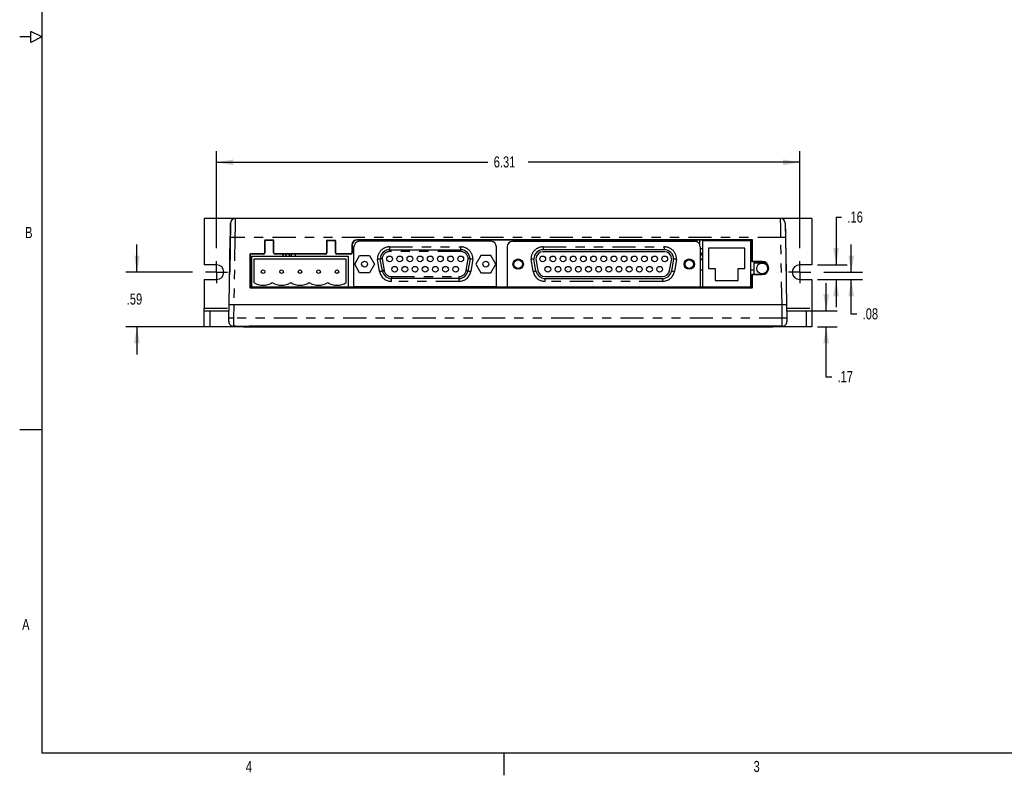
# Model space of a CAD drawing. Extents: x 0.3 to 21.7, y 0.5 to 16.5.
# Tile 1 of 4: x 0.3 to 10.9, y 0.5 to 8.7. Entities that reach past the tile are written whole.
import ezdxf

# ---------------------------------------------------------------- set-up
doc = ezdxf.new("R2010")
doc.units = 0
doc.header["$PDSIZE"] = -1
doc.linetypes.add('PHANTOM', pattern=[0.5, 0.25, -0.05, 0.05, -0.05, 0.05, -0.05])
doc.layers.get('0').update_dxf_attribs({"linetype": 'CONTINUOUS'})
doc.layers.get('DEFPOINTS').update_dxf_attribs({"linetype": 'CONTINUOUS'})
doc.styles.add('SLDTEXTSTYLE0', font='TXT', dxfattribs={"width": 0.75})
doc.dimstyles.new('SLDDIMSTYLE0', dxfattribs={"dimtxt": 0.12, "dimasz": 0.18, "dimexe": 0.12, "dimexo": 0.0625, "dimgap": 0.03, "dimtad": 0, "dimtih": 1, "dimtoh": 1, "dimzin": 12, "dimtxsty": 'SLDTEXTSTYLE0', "dimsah": 1, "dimcen": 0.09, "dimclrd": 7, "dimclre": 7, "dimclrt": 7, "dimazin": 3, "dimtfac": 1, "dimtdec": 4, "dimtofl": 0, "dimtmove": 0, "dimatfit": 3, "dimtolj": 1, "dimtzin": 12})

# ---------------------------------------------------------------- blocks, each defined once
blk = doc.blocks.new('*D5')
at = {"color": 7}
for p, q in [((2.39, 6.215), (2.39, 7.264)), ((8.7, 6.215), (8.7, 7.264)), ((2.39, 7.144), (5.327, 7.144)), ((8.7, 7.144), (5.762, 7.144))]:
    blk.add_line(p, q, dxfattribs=at)
for points in [[(2.39, 7.144), (2.57, 7.113), (2.57, 7.175)], [(8.7, 7.144), (8.52, 7.175), (8.52, 7.113)]]:
    blk.add_solid(points, dxfattribs=at)
at = {"layer": 'DEFPOINTS', "color": 7}
for p in [(2.39, 6.155), (8.7, 6.155)]:
    blk.add_point(p, dxfattribs=at)
at = {"color": 7, "insert": (5.389, 7.208), "char_height": 0.12, "attachment_point": 1, "style": 'SLDTEXTSTYLE0'}
blk.add_mtext('6.31', dxfattribs=at)
blk = doc.blocks.new('*D6')
at = {"color": 7}
for p, q in [((1.529, 5.955), (1.529, 6.255)), ((2.13, 5.955), (1.409, 5.955)), ((2.33, 5.365), (1.409, 5.365)), ((1.529, 5.365), (1.529, 5.065))]:
    blk.add_line(p, q, dxfattribs=at)
for points in [[(1.529, 5.955), (1.56, 6.135), (1.497, 6.135)], [(1.529, 5.365), (1.497, 5.185), (1.56, 5.185)]]:
    blk.add_solid(points, dxfattribs=at)
at = {"layer": 'DEFPOINTS', "color": 7}
for p in [(2.19, 5.955), (2.39, 5.365)]:
    blk.add_point(p, dxfattribs=at)
at = {"color": 7, "insert": (1.418, 5.724), "char_height": 0.12, "attachment_point": 1, "style": 'SLDTEXTSTYLE0'}
blk.add_mtext('.59', dxfattribs=at)
blk = doc.blocks.new('*D7')
at = {"color": 7}
for p, q in [((9.258, 5.955), (9.258, 6.255)), ((8.893, 5.875), (9.378, 5.875)), ((8.96, 5.955), (9.378, 5.955)), ((9.258, 5.5), (9.258, 5.875)), ((9.318, 5.5), (9.258, 5.5))]:
    blk.add_line(p, q, dxfattribs=at)
for points in [[(9.258, 5.955), (9.289, 6.135), (9.227, 6.135)], [(9.258, 5.875), (9.227, 5.695), (9.289, 5.695)]]:
    blk.add_solid(points, dxfattribs=at)
at = {"layer": 'DEFPOINTS', "color": 7}
for p in [(8.833, 5.875), (8.9, 5.955)]:
    blk.add_point(p, dxfattribs=at)
at = {"color": 7, "insert": (9.381, 5.564), "char_height": 0.12, "attachment_point": 1, "style": 'SLDTEXTSTYLE0'}
blk.add_mtext('.08', dxfattribs=at)
blk = doc.blocks.new('*D8')
at = {"color": 7}
for p, q in [((9.154, 6.546), (9.094, 6.546)), ((9.094, 6.546), (9.094, 6.035)), ((8.893, 6.035), (9.214, 6.035)), ((8.893, 5.875), (9.214, 5.875)), ((9.094, 5.875), (9.094, 5.575))]:
    blk.add_line(p, q, dxfattribs=at)
for points in [[(9.094, 6.035), (9.125, 6.215), (9.063, 6.215)], [(9.094, 5.875), (9.063, 5.695), (9.125, 5.695)]]:
    blk.add_solid(points, dxfattribs=at)
at = {"layer": 'DEFPOINTS', "color": 7}
for p in [(8.833, 6.035), (8.833, 5.875)]:
    blk.add_point(p, dxfattribs=at)
at = {"color": 7, "insert": (9.216, 6.611), "char_height": 0.12, "attachment_point": 1, "style": 'SLDTEXTSTYLE0'}
blk.add_mtext('.16', dxfattribs=at)
blk = doc.blocks.new('*D9')
at = {"color": 7}
for p, q in [((8.987, 5.536), (8.987, 5.836)), ((8.76, 5.536), (9.107, 5.536)), ((8.893, 5.365), (9.107, 5.365)), ((8.987, 4.82), (8.987, 5.365)), ((9.047, 4.82), (8.987, 4.82))]:
    blk.add_line(p, q, dxfattribs=at)
for points in [[(8.987, 5.536), (9.018, 5.716), (8.955, 5.716)], [(8.987, 5.365), (8.955, 5.185), (9.018, 5.185)]]:
    blk.add_solid(points, dxfattribs=at)
at = {"layer": 'DEFPOINTS', "color": 7}
for p in [(8.7, 5.536), (8.833, 5.365)]:
    blk.add_point(p, dxfattribs=at)
at = {"color": 7, "insert": (9.109, 4.884), "char_height": 0.12, "attachment_point": 1, "style": 'SLDTEXTSTYLE0'}
blk.add_mtext('.17', dxfattribs=at)
blk = doc.blocks.new('SW_CENTERMARK0')
at = {"color": 7, "linetype": 'CONTINUOUS'}
for q in [(2.39, 6.075), (2.27, 5.955), (2.39, 5.835), (2.51, 5.955)]:
    blk.add_line((2.39, 5.955), q, dxfattribs=at)
blk = doc.blocks.new('SW_CENTERMARK1')
at = {"color": 7, "linetype": 'CONTINUOUS'}
for q in [(8.7, 6.075), (8.58, 5.955), (8.7, 5.835), (8.82, 5.955)]:
    blk.add_line((8.7, 5.955), q, dxfattribs=at)

msp = doc.modelspace()

# ---------------------------------------------------------------- linework, layer by layer
at = {"color": 7, "linetype": 'CONTINUOUS'}
for p, q in [((0.5, 16.25), (0.5, 0.75)), ((0.5, 8.5), (0.38, 8.56)), ((0.38, 8.44), (0.38, 8.56)), ((0.38, 8.5), (0.26, 8.5)), ((0.5, 8.5), (0.38, 8.44)), ((2.2576, 6.535), (2.2576, 6.035)), ((2.5917, 6.535), (2.2576, 6.535)), ((8.4934, 6.535), (2.5917, 6.535)), ((2.6676, 6.535), (2.5917, 6.535)), ((2.7301, 6.535), (2.6676, 6.535)), ((8.4176, 6.535), (8.3551, 6.535)), ((8.4934, 6.535), (8.4176, 6.535)), ((8.8326, 6.535), (8.4934, 6.535)), ((8.8326, 6.535), (8.8326, 6.035)), ((2.5417, 6.4859), (2.5325, 5.9558)), ((8.5434, 6.4859), (8.5527, 5.9558)), ((2.5263, 5.6009), (2.539, 6.3287)), ((2.9089, 6.294), (2.9088, 6.164)), ((2.9129, 6.294), (2.9127, 6.164)), ((3.0026, 6.3026), (2.9176, 6.3026)), ((3.0026, 6.2987), (2.9176, 6.2987)), ((3.0074, 6.164), (3.0073, 6.294)), ((3.0113, 6.164), (3.0112, 6.294)), ((3.5789, 6.2903), (3.5788, 6.164)), ((3.5829, 6.2903), (3.5827, 6.164)), ((3.6726, 6.2989), (3.5876, 6.2989)), ((3.6726, 6.295), (3.5876, 6.295)), ((3.6774, 6.164), (3.6773, 6.2903)), ((3.6813, 6.164), (3.6812, 6.2903)), ((8.1816, 6.3066), (3.9126, 6.3066)), ((8.1816, 6.3027), (3.9126, 6.3027)), ((5.3581, 6.289), (3.9371, 6.289)), ((4.0521, 6.289), (4.0521, 6.3027)), ((4.9345, 6.3027), (4.9345, 6.289)), ((5.5946, 6.289), (7.5646, 6.289)), ((7.6193, 6.2536), (7.6184, 6.3027)), ((8.1721, 6.293), (7.6471, 6.293)), ((7.6471, 6.293), (7.6471, 5.795)), ((7.734, 6.3027), (7.7244, 6.293)), ((7.8608, 6.293), (7.8512, 6.3027)), ((7.9667, 6.3027), (7.9666, 6.293)), ((8.1721, 5.795), (8.1721, 6.293)), ((8.1865, 6.0669), (8.1863, 6.298)), ((8.1904, 6.0709), (8.1902, 6.298)), ((8.5462, 6.3287), (8.5589, 5.6009)), ((3.8539, 6.248), (3.8538, 6.164)), ((3.8578, 6.248), (3.8577, 6.164)), ((3.8771, 5.795), (3.8771, 6.229)), ((4.2616, 6.1975), (5.0331, 6.1975)), ((5.4181, 5.795), (5.4181, 6.229)), ((5.5346, 6.229), (5.5346, 5.795)), ((7.2356, 6.1975), (5.9236, 6.1975)), ((7.6246, 6.229), (7.6246, 5.795)), ((8.1071, 6.213), (7.7121, 6.213)), ((7.7121, 6.213), (7.7121, 5.993)), ((8.1071, 5.993), (8.1071, 6.213)), ((2.7488, 6.144), (2.7485, 5.794)), ((2.7527, 6.144), (2.7524, 5.794)), ((2.8976, 6.1528), (2.7576, 6.1528)), ((2.8976, 6.1488), (2.7576, 6.1488)), ((3.8186, 6.125), (2.7686, 6.125)), ((2.7686, 6.125), (2.7686, 5.795)), ((3.7936, 6.094), (2.7936, 6.094)), ((2.7936, 6.094), (2.7936, 5.8418)), ((3.5676, 6.1528), (3.0226, 6.1528)), ((3.5676, 6.1488), (3.0226, 6.1488)), ((3.2002, 6.125), (3.2002, 6.1488)), ((3.8426, 6.1528), (3.6926, 6.1528)), ((3.8426, 6.1488), (3.6926, 6.1488)), ((3.7936, 5.8418), (3.7936, 6.094)), ((3.8186, 5.795), (3.8186, 6.125)), ((3.8848, 6.042), (3.9382, 6.1345)), ((3.9382, 6.1345), (4.045, 6.1345)), ((4.045, 6.1345), (4.0984, 6.042)), ((4.1842, 5.9691), (4.1616, 6.0975)), ((5.1331, 6.0975), (5.1104, 5.9691)), ((5.2502, 6.1345), (5.1968, 6.042)), ((5.357, 6.1345), (5.2502, 6.1345)), ((5.4104, 6.042), (5.357, 6.1345)), ((5.8462, 5.9691), (5.8236, 6.0975)), ((5.8446, 6.0992), (5.8669, 5.9728)), ((7.2356, 6.1765), (5.9236, 6.1765)), ((7.2923, 5.9728), (7.3146, 6.0992)), ((7.3356, 6.0975), (7.3129, 5.9691)), ((2.3896, 6.035), (2.2576, 6.035)), ((2.7686, 5.975), (2.7526, 5.975)), ((3.9382, 5.9495), (3.8848, 6.042)), ((4.0984, 6.042), (4.045, 5.9495)), ((5.1968, 6.042), (5.2502, 5.9495)), ((5.357, 5.9495), (5.4104, 6.042)), ((7.6471, 5.975), (7.6246, 5.975)), ((7.7121, 5.993), (7.7846, 5.993)), ((7.7846, 5.993), (7.7846, 5.865)), ((8.0346, 5.865), (8.0346, 5.993)), ((8.0346, 5.993), (8.1071, 5.993)), ((8.2046, 5.975), (8.1721, 5.975)), ((8.1865, 6.0669), (8.1904, 6.0709)), ((8.2936, 6.0669), (8.1865, 6.0669)), ((8.2936, 6.0709), (8.1904, 6.0709)), ((8.2936, 6.054), (8.2046, 6.054)), ((8.2046, 6.054), (8.2046, 5.933)), ((8.3331, 6.054), (8.2936, 6.054)), ((8.8326, 6.035), (8.6996, 6.035)), ((2.2576, 5.875), (2.3896, 5.875)), ((2.2576, 5.875), (2.2576, 5.566)), ((4.045, 5.9495), (3.9382, 5.9495)), ((5.012, 5.8865), (4.2827, 5.8865)), ((5.2502, 5.9495), (5.357, 5.9495)), ((5.9447, 5.9075), (7.2145, 5.9075)), ((5.9447, 5.8865), (7.2145, 5.8865)), ((7.7846, 5.865), (8.0346, 5.865)), ((8.1808, 5.83), (8.1808, 5.865)), ((8.1868, 5.794), (8.1866, 5.933)), ((8.1866, 5.933), (8.1906, 5.929)), ((8.1866, 5.933), (8.2936, 5.933)), ((8.1907, 5.794), (8.1906, 5.929)), ((8.1906, 5.929), (8.2936, 5.929)), ((8.6996, 5.875), (8.8326, 5.875)), ((8.8326, 5.875), (8.8326, 5.566)), ((2.7524, 5.795), (2.7686, 5.795)), ((2.7576, 5.7888), (8.1816, 5.7888)), ((2.7576, 5.7849), (8.1816, 5.7849)), ((2.7686, 5.795), (3.8186, 5.795)), ((3.8186, 5.795), (3.8771, 5.795)), ((5.4181, 5.795), (3.8771, 5.795)), ((5.4181, 5.795), (5.5346, 5.795)), ((5.5346, 5.795), (7.6246, 5.795)), ((7.6246, 5.795), (7.6471, 5.795)), ((7.6471, 5.795), (8.1721, 5.795)), ((8.1721, 5.83), (8.1867, 5.83)), ((8.1721, 5.795), (8.1868, 5.795)), ((2.2576, 5.536), (2.2576, 5.566)), ((2.5238, 5.4592), (2.5263, 5.6009)), ((2.5763, 5.6), (2.5263, 5.6009)), ((8.5089, 5.6), (2.5763, 5.6)), ((2.5763, 5.6), (2.5763, 5.6)), ((8.5589, 5.6009), (8.5089, 5.6)), ((8.5089, 5.6), (8.5089, 5.6)), ((8.5589, 5.6009), (8.5614, 5.4592)), ((8.8326, 5.566), (8.8326, 5.536)), ((2.2576, 5.365), (2.2576, 5.536)), ((2.2576, 5.536), (2.3176, 5.536)), ((2.3176, 5.536), (2.5251, 5.536)), ((8.56, 5.536), (8.7726, 5.536)), ((8.7726, 5.536), (8.8326, 5.536)), ((8.8326, 5.536), (8.8326, 5.365)), ((2.3176, 5.365), (2.2576, 5.365)), ((2.6226, 5.365), (2.3176, 5.365)), ((2.5985, 5.369), (2.5731, 5.369)), ((2.5985, 5.369), (2.743, 5.369)), ((2.5985, 5.369), (2.5985, 5.369)), ((2.6826, 5.365), (2.6226, 5.365)), ((2.6826, 5.365), (2.6826, 5.369)), ((2.6826, 5.365), (8.4076, 5.365)), ((8.3421, 5.369), (2.743, 5.369)), ((2.743, 5.369), (2.743, 5.369)), ((8.4866, 5.369), (8.3421, 5.369)), ((8.3421, 5.369), (8.3421, 5.369)), ((8.4076, 5.369), (8.4076, 5.365)), ((8.4676, 5.365), (8.4076, 5.365)), ((8.7726, 5.365), (8.4676, 5.365)), ((8.4866, 5.369), (8.4866, 5.369)), ((8.5121, 5.369), (8.4866, 5.369)), ((8.8326, 5.365), (8.7726, 5.365)), ((0.5, 4.25), (0.26, 4.25)), ((21.5, 0.75), (0.5, 0.75)), ((5.5, 0.75), (5.5, 0.51))]:
    msp.add_line(p, q, dxfattribs=at)
at = {"color": 7, "linetype": 'PHANTOM'}
for p, q in [((2.589, 6.3287), (2.5763, 5.6)), ((8.4962, 6.3287), (2.589, 6.3287)), ((2.9129, 6.294), (2.9089, 6.294)), ((2.9176, 6.2987), (2.9176, 6.3026)), ((3.0026, 6.2987), (3.0026, 6.3026)), ((3.0073, 6.294), (3.0112, 6.294)), ((3.5829, 6.2903), (3.5789, 6.2903)), ((3.5876, 6.295), (3.5876, 6.2989)), ((3.6726, 6.295), (3.6726, 6.2989)), ((3.6773, 6.2903), (3.6812, 6.2903)), ((3.9126, 6.3027), (3.9126, 6.3066)), ((5.7463, 6.289), (5.7463, 6.3027)), ((7.5888, 6.2839), (7.5884, 6.3027)), ((7.6484, 6.3027), (7.6486, 6.293)), ((7.9366, 6.293), (7.9367, 6.3027)), ((7.9967, 6.3027), (7.9966, 6.293)), ((8.1816, 6.3027), (8.1816, 6.3066)), ((8.1863, 6.298), (8.1902, 6.298)), ((8.5089, 5.6), (8.4962, 6.3287)), ((3.8578, 6.248), (3.8539, 6.248)), ((4.2616, 6.2285), (4.2616, 6.1975)), ((4.2616, 6.2285), (5.0331, 6.2285)), ((4.2616, 6.1975), (4.2616, 6.1775)), ((5.0331, 6.1975), (5.0331, 6.2285)), ((5.0331, 6.1975), (5.0331, 6.1775)), ((5.9236, 6.2285), (5.9236, 6.1975)), ((5.9236, 6.2285), (7.2356, 6.2285)), ((7.2356, 6.1975), (7.2356, 6.2285)), ((2.7527, 6.144), (2.7488, 6.144)), ((2.7576, 6.1488), (2.7576, 6.1528)), ((2.8976, 6.1488), (2.8976, 6.1528)), ((2.9127, 6.164), (2.9088, 6.164)), ((3.0074, 6.164), (3.0113, 6.164)), ((3.0226, 6.1488), (3.0226, 6.1528)), ((3.2402, 6.1488), (3.2402, 6.125)), ((3.5676, 6.1488), (3.5676, 6.1528)), ((3.5827, 6.164), (3.5788, 6.164)), ((3.6774, 6.164), (3.6813, 6.164)), ((3.6926, 6.1488), (3.6926, 6.1528)), ((3.8426, 6.1488), (3.8426, 6.1528)), ((3.8577, 6.164), (3.8538, 6.164)), ((4.1537, 5.9638), (4.1306, 6.0946)), ((4.1816, 6.0992), (4.2039, 5.9726)), ((5.0331, 6.1775), (4.2616, 6.1775)), ((5.0908, 5.9726), (5.1131, 6.0992)), ((5.164, 6.0946), (5.141, 5.9638)), ((5.8157, 5.9638), (5.7926, 6.0946)), ((7.3665, 6.0946), (7.3435, 5.9638)), ((8.2936, 6.0669), (8.2936, 6.0709)), ((4.2827, 5.9065), (5.012, 5.9065)), ((4.2827, 5.9065), (4.2827, 5.8865)), ((4.2827, 5.8555), (4.2827, 5.8865)), ((5.012, 5.9065), (5.012, 5.8865)), ((5.012, 5.8865), (5.012, 5.8555)), ((5.9447, 5.8555), (5.9447, 5.8865)), ((7.2145, 5.8865), (7.2145, 5.8555)), ((8.1808, 5.865), (8.1721, 5.865)), ((8.2936, 5.933), (8.2936, 5.929)), ((2.7524, 5.794), (2.7485, 5.794)), ((2.7576, 5.7888), (2.7576, 5.7849)), ((5.012, 5.8555), (4.2827, 5.8555)), ((7.2145, 5.8555), (5.9447, 5.8555)), ((8.1816, 5.7888), (8.1816, 5.7849)), ((8.1868, 5.794), (8.1907, 5.794)), ((2.2576, 5.566), (2.5257, 5.566)), ((2.5763, 5.6), (2.5738, 5.4574)), ((8.5114, 5.4574), (8.5089, 5.6)), ((8.5595, 5.566), (8.8326, 5.566)), ((2.3176, 5.536), (2.3176, 5.365)), ((8.5114, 5.4574), (2.5738, 5.4574)), ((8.7726, 5.365), (8.7726, 5.536)), ((2.6226, 5.365), (2.6226, 5.369)), ((8.4676, 5.369), (8.4676, 5.365))]:
    msp.add_line(p, q, dxfattribs=at)
at = {"color": 7, "linetype": 'PHANTOM', "flags": 128}
for points in [[(2.5917, 6.535), (2.5917, 6.5311), (2.5915, 6.5194), (2.5913, 6.5004), (2.5909, 6.4748), (2.5905, 6.4436), (2.59, 6.4079), (2.5895, 6.3691), (2.589, 6.3287)], [(8.4962, 6.3287), (8.4957, 6.3691), (8.4951, 6.4079), (8.4947, 6.4436), (8.4942, 6.4748), (8.4939, 6.5004), (8.4937, 6.5194), (8.4935, 6.5311), (8.4934, 6.535)], [(2.589, 6.3287), (2.5792, 6.3288), (2.5698, 6.3289), (2.5612, 6.329), (2.5536, 6.329), (2.5474, 6.329), (2.5428, 6.3289), (2.5399, 6.3288), (2.539, 6.3287)], [(8.5462, 6.3287), (8.5452, 6.3288), (8.5424, 6.3289), (8.5378, 6.329), (8.5315, 6.329), (8.524, 6.329), (8.5153, 6.3289), (8.5059, 6.3288), (8.4962, 6.3287)], [(7.6246, 6.2122), (7.6251, 6.2122), (7.6288, 6.2122), (7.6333, 6.2122), (7.6385, 6.2122), (7.6442, 6.2123), (7.6471, 6.2123)], [(4.1537, 5.9638), (4.1596, 5.9648), (4.1654, 5.9658), (4.1706, 5.9667), (4.1753, 5.9676), (4.1791, 5.9682), (4.1819, 5.9687), (4.1836, 5.969), (4.1842, 5.9691)], [(4.2039, 5.9726), (4.2001, 5.9719), (4.1964, 5.9713), (4.193, 5.9707), (4.19, 5.9702), (4.1875, 5.9697), (4.1857, 5.9694), (4.1846, 5.9692), (4.1842, 5.9691)], [(5.0908, 5.9726), (5.0946, 5.9719), (5.0983, 5.9713), (5.1017, 5.9707), (5.1047, 5.9702), (5.1071, 5.9697), (5.1089, 5.9694), (5.1101, 5.9692), (5.1104, 5.9691)], [(5.1104, 5.9691), (5.111, 5.969), (5.1128, 5.9687), (5.1156, 5.9682), (5.1194, 5.9676), (5.124, 5.9667), (5.1293, 5.9658), (5.135, 5.9648), (5.141, 5.9638)], [(5.8157, 5.9638), (5.8216, 5.9648), (5.8274, 5.9658), (5.8326, 5.9667), (5.8373, 5.9676), (5.8411, 5.9682), (5.8439, 5.9687), (5.8456, 5.969), (5.8462, 5.9691)], [(7.3129, 5.9691), (7.3135, 5.969), (7.3153, 5.9687), (7.3181, 5.9682), (7.3219, 5.9676), (7.3265, 5.9667), (7.3318, 5.9658), (7.3375, 5.9648), (7.3435, 5.9638)], [(2.5738, 5.4574), (2.564, 5.4576), (2.5547, 5.4578), (2.546, 5.4581), (2.5384, 5.4583), (2.5322, 5.4585), (2.5276, 5.4588), (2.5248, 5.459), (2.5238, 5.4592)], [(2.5738, 5.4574), (2.5737, 5.4401), (2.5735, 5.4235), (2.5734, 5.4082), (2.5733, 5.3948), (2.5732, 5.3838), (2.5732, 5.3757), (2.5731, 5.3707), (2.5731, 5.369)], [(8.5614, 5.4592), (8.5604, 5.459), (8.5576, 5.4588), (8.5529, 5.4585), (8.5467, 5.4583), (8.5391, 5.4581), (8.5305, 5.4578), (8.5211, 5.4576), (8.5114, 5.4574)], [(8.5121, 5.369), (8.512, 5.3707), (8.512, 5.3757), (8.5119, 5.3838), (8.5119, 5.3948), (8.5117, 5.4082), (8.5116, 5.4235), (8.5115, 5.4401), (8.5114, 5.4574)]]:
    msp.add_lwpolyline(points, dxfattribs=at)
at = {"color": 7, "linetype": 'CONTINUOUS', "flags": 128}
for points in [[(2.539, 6.3287), (2.5395, 6.3595), (2.54, 6.389), (2.5405, 6.4162), (2.5409, 6.44), (2.5413, 6.4595), (2.5415, 6.474), (2.5417, 6.4829), (2.5417, 6.4859)], [(8.5434, 6.4859), (8.5435, 6.4829), (8.5436, 6.474), (8.5439, 6.4595), (8.5442, 6.44), (8.5447, 6.4162), (8.5451, 6.389), (8.5456, 6.3595), (8.5462, 6.3287)], [(4.105, 6.289), (4.0874, 6.3005), (4.0748, 6.3027)], [(4.9067, 6.3027), (4.89, 6.2949), (4.8814, 6.289)], [(3.15, 6.125), (3.1462, 6.1303), (3.1354, 6.1488)], [(2.5317, 5.91), (2.5317, 5.9109), (2.5317, 5.9135), (2.5318, 5.9177), (2.5319, 5.9233), (2.532, 5.9303), (2.5322, 5.9382), (2.5323, 5.9468), (2.5325, 5.9558)], [(8.5527, 5.9558), (8.5528, 5.9468), (8.553, 5.9382), (8.5531, 5.9303), (8.5533, 5.9233), (8.5534, 5.9177), (8.5534, 5.9135), (8.5535, 5.9109), (8.5535, 5.91)], [(2.5231, 5.4199), (2.5231, 5.4206), (2.5232, 5.4229), (2.5232, 5.4265), (2.5233, 5.4313), (2.5234, 5.4373), (2.5235, 5.4441), (2.5237, 5.4515), (2.5238, 5.4592)], [(8.5614, 5.4592), (8.5615, 5.4515), (8.5616, 5.4441), (8.5617, 5.4373), (8.5618, 5.4313), (8.5619, 5.4265), (8.562, 5.4229), (8.562, 5.4206), (8.562, 5.4199)]]:
    msp.add_lwpolyline(points, dxfattribs=at)
at = {"color": 7, "linetype": 'CONTINUOUS'}
for centre, radius in [((3.9916, 6.042), 0.0325), ((4.2626, 6.098), 0.031), ((4.3726, 6.098), 0.031), ((4.4826, 6.098), 0.031), ((4.5926, 6.098), 0.031), ((4.7026, 6.098), 0.031), ((4.8126, 6.098), 0.031), ((4.9226, 6.098), 0.031), ((5.0326, 6.098), 0.031), ((5.3036, 6.042), 0.0325), ((5.6536, 6.042), 0.056), ((5.6536, 6.042), 0.046), ((5.9196, 6.098), 0.031), ((6.0296, 6.098), 0.031), ((6.1396, 6.098), 0.031), ((6.2496, 6.098), 0.031), ((6.3596, 6.098), 0.031), ((6.4696, 6.098), 0.031), ((6.5796, 6.098), 0.031), ((6.6896, 6.098), 0.031), ((6.7996, 6.098), 0.031), ((6.9096, 6.098), 0.031), ((7.0196, 6.098), 0.031), ((7.1296, 6.098), 0.031), ((7.2396, 6.098), 0.031), ((7.5056, 6.042), 0.056), ((7.5056, 6.042), 0.046), ((2.8936, 5.96), 0.0195), ((3.0936, 5.96), 0.0195), ((3.2936, 5.96), 0.0195), ((3.4936, 5.96), 0.0195), ((3.6936, 5.96), 0.0195), ((4.3176, 5.986), 0.031), ((4.4276, 5.986), 0.031), ((4.5376, 5.986), 0.031), ((4.6476, 5.986), 0.031), ((4.7576, 5.986), 0.031), ((4.8676, 5.986), 0.031), ((4.9776, 5.986), 0.031), ((5.9746, 5.986), 0.031), ((6.0846, 5.986), 0.031), ((6.1946, 5.986), 0.031), ((6.3046, 5.986), 0.031), ((6.4146, 5.986), 0.031), ((6.5246, 5.986), 0.031), ((6.6346, 5.986), 0.031), ((6.7446, 5.986), 0.031), ((6.8546, 5.986), 0.031), ((6.9646, 5.986), 0.031), ((7.0746, 5.986), 0.031), ((7.1846, 5.986), 0.031), ((8.2936, 5.995), 0.059)]:
    msp.add_circle(centre, radius, dxfattribs=at)
for centre, radius, start, end in [((2.5917, 6.485), 0.05, 90, 179), ((8.4934, 6.485), 0.05, 1, 90), ((2.9176, 6.294), 0.00865, 90.00003, 179.94747), ((2.9176, 6.294), 0.00472, 89.99829, 179.94912), ((3.0026, 6.294), 0.00865, 0.05253, 89.99997), ((3.0026, 6.294), 0.00472, 0.05087, 90.00171), ((3.5876, 6.2903), 0.00865, 89.99993, 179.94711), ((3.5876, 6.2903), 0.00472, 89.99811, 179.94845), ((3.6726, 6.2903), 0.00865, 0.05289, 89.9991), ((3.6726, 6.2903), 0.00472, 0.05154, 90.00011), ((3.9126, 6.2479), 0.0587, 90.00017, 179.9474), ((3.9126, 6.2479), 0.0548, 90.00003, 179.94762), ((3.9371, 6.229), 0.06, 90, 180), ((5.3581, 6.229), 0.06, 0, 90), ((5.5946, 6.229), 0.06, 90, 180), ((5.7463, 6.2668), 0.04, 33.71071, 63.86088), ((7.5646, 6.229), 0.06, 0, 90), ((7.7926, 6.235), 0.083, 125.33623, 135.66958), ((7.7926, 6.235), 0.069, 101.10049, 122.79861), ((7.7926, 6.235), 0.069, 57.20139, 78.89951), ((7.7926, 6.235), 0.083, 44.33042, 54.66377), ((8.1816, 6.298), 0.00864, 0.05113, 90.00042), ((8.1816, 6.298), 0.00471, 0.04894, 90.00101), ((4.2616, 6.0975), 0.1, 90, 180), ((5.0331, 6.0975), 0.1, 0, 90), ((5.9236, 6.0975), 0.1, 90, 180), ((7.2356, 6.0975), 0.1, 0, 90), ((2.7576, 6.144), 0.00879, 89.99873, 179.94816), ((2.7576, 6.144), 0.00485, 90.00337, 179.9438), ((2.8976, 6.164), 0.0112, 270.00015, 359.94633), ((2.8976, 6.164), 0.0152, 270.00066, 359.94584), ((3.0226, 6.164), 0.0152, 180.05227, 270.00012), ((3.0226, 6.164), 0.0112, 180.05366, 269.99985), ((3.5676, 6.164), 0.0112, 269.99962, 359.94761), ((3.5676, 6.164), 0.0152, 270.00027, 359.94678), ((3.6926, 6.164), 0.0152, 180.05227, 270.00012), ((3.6926, 6.164), 0.0112, 180.05239, 270.00038), ((3.8426, 6.164), 0.0112, 269.99962, 359.94761), ((3.8426, 6.164), 0.0152, 269.99988, 359.94773), ((4.4083, 3.2893), 2.819, 95.02169, 95.65385), ((4.3329, 4.1447), 1.9603, 94.42696, 95.01402), ((4.9618, 4.1447), 1.9603, 84.98596, 85.57303), ((4.8863, 3.2892), 2.8192, 84.34617, 84.9783), ((6.0703, 3.2892), 2.8192, 95.0217, 95.65383), ((5.9236, 6.0975), 0.079, 90, 178.74531), ((7.2356, 6.0975), 0.079, 1.25469, 90), ((7.0888, 3.2893), 2.819, 84.34615, 84.97831), ((7.77, 6.215), 0.15, 194.21872, 214.97889), ((2.3896, 5.955), 0.08, 270, 90), ((4.2827, 5.9865), 0.1, 190, 270), ((5.012, 5.9865), 0.1, 270, 350), ((5.9447, 5.9865), 0.1, 190, 270), ((5.9447, 5.9865), 0.079, 190, 270), ((7.2145, 5.9865), 0.079, 270, 350), ((7.2145, 5.9865), 0.1, 270, 350), ((8.2936, 5.9999), 0.0709, 270.00003, 89.99997), ((8.2936, 5.9999), 0.067, 269.9998, 90.0002), ((8.6996, 5.955), 0.08, 90, 270), ((8.1558, 5.865), 0.025, 0, 49.4911), ((2.7576, 5.794), 0.00911, 179.94765, 269.99954), ((2.7576, 5.794), 0.00517, 179.94879, 269.99763), ((2.8936, 6.001), 0.188, 237.86507, 302.13493), ((3.0936, 6.001), 0.188, 237.86507, 302.13493), ((3.2936, 6.001), 0.188, 237.86507, 302.13493), ((3.4936, 6.001), 0.188, 237.86507, 302.13493), ((3.6936, 6.001), 0.188, 237.86507, 302.13493), ((8.1816, 5.794), 0.00911, 269.99916, 0.05365), ((8.1816, 5.794), 0.00517, 269.9995, 0.05407), ((2.5731, 5.419), 0.05, 179, 270), ((8.5121, 5.419), 0.05, 270, 1)]:
    msp.add_arc(centre, radius, start, end, dxfattribs=at)
at = {"color": 7, "linetype": 'PHANTOM'}
for centre, radius, start, end in [((4.2616, 6.0975), 0.131, 90, 181.26559), ((5.0331, 6.0975), 0.131, 358.73441, 90), ((5.9236, 6.0975), 0.131, 90, 181.26559), ((7.2356, 6.0975), 0.131, 358.73441, 90), ((3.27, 6.215), 0.18, 201.56158, 210), ((3.27, 6.2145), 0.12, 213.15303, 228.21475), ((4.2616, 6.0975), 0.08, 90, 178.8161), ((5.0331, 6.0975), 0.08, 1.1839, 90), ((7.77, 6.215), 0.18, 216.11814, 226.93691), ((4.2827, 5.9865), 0.08, 190, 270), ((5.012, 5.9865), 0.08, 270, 350), ((4.2827, 5.9865), 0.131, 190, 270), ((5.012, 5.9865), 0.131, 270, 350), ((5.9447, 5.9865), 0.131, 190, 270), ((7.2145, 5.9865), 0.131, 270, 350)]:
    msp.add_arc(centre, radius, start, end, dxfattribs=at)

# ---------------------------------------------------------------- block references
for name in ['SW_CENTERMARK0', 'SW_CENTERMARK1']:
    msp.add_blockref(name, (0, 0))

# ---------------------------------------------------------------- texts
at = {"color": 7, "char_height": 0.12, "attachment_point": 1, "style": 'SLDTEXTSTYLE0'}
for s, insert in [('B', (0.3185, 6.4439)), ('A', (0.2866, 2.2021)), ('4', (2.7061, 0.6636)), ('3', (8.2007, 0.6654))]:
    msp.add_mtext(s, dxfattribs=dict(at, insert=insert))

# ---------------------------------------------------------------- dimensions: what is measured, and where the dimension line sits
at = {"color": 7}
dim = msp.add_linear_dim(base=(8.6996, 7.1441), p1=(2.3896, 6.155), p2=(8.6996, 6.155), dimstyle='SLDDIMSTYLE0', dxfattribs=at)
dim.commit()
dim.dimension.update_dxf_attribs({"geometry": '*D5', "text_midpoint": (5.5446, 7.1441), "dimtype": 160})
for base, p1, p2, picture, middle in [((9.0939, 6.035), (8.8326, 5.875), (8.8326, 6.035), '*D8', (9.0939, 6.5464)), ((1.5286, 5.955), (2.3896, 5.365), (2.1896, 5.955), '*D6', (1.5286, 5.66)), ((9.2582, 5.875), (8.8996, 5.955), (8.8326, 5.875), '*D7', (9.2582, 5.4998)), ((8.9866, 5.365), (8.6996, 5.536), (8.8326, 5.365), '*D9', (8.9866, 4.8197))]:
    dim = msp.add_linear_dim(base=base, p1=p1, p2=p2, angle=90, dimstyle='SLDDIMSTYLE0', dxfattribs=at)
    dim.commit()
    dim.dimension.update_dxf_attribs({"geometry": picture, "text_midpoint": middle, "dimtype": 160})

doc.saveas('drawing.dxf')
